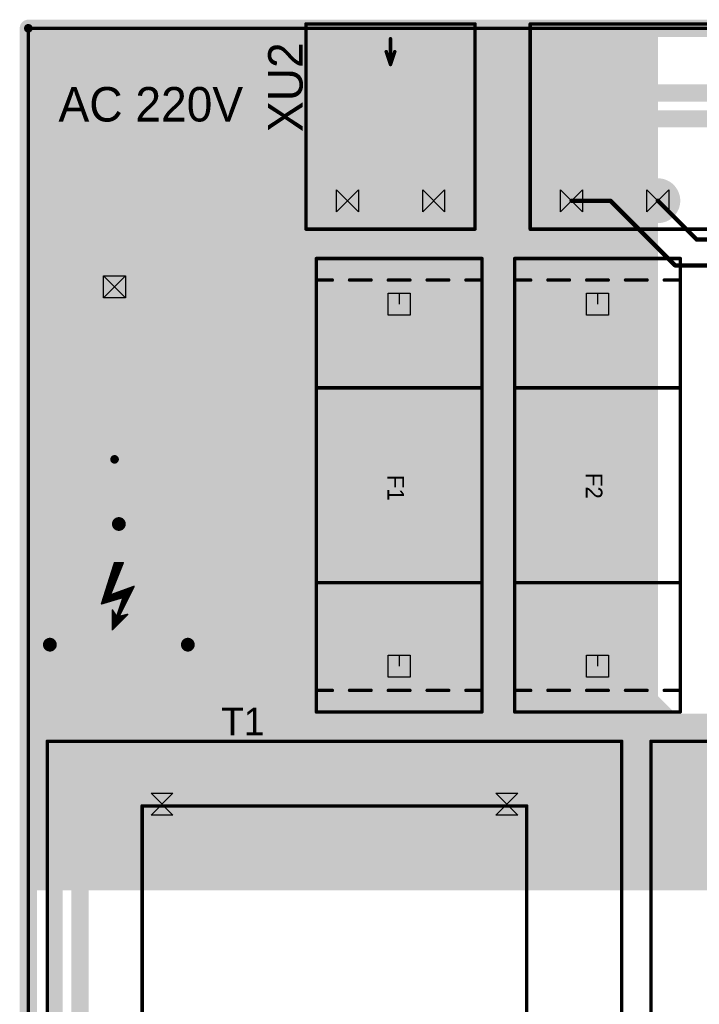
# Model space of a CAD drawing. Extents: x 74 to 326, y 70 to 232.
# Tile 114 of 138: x 74 to 114, y 173 to 230. Entities that reach past the tile are written whole.
import ezdxf

# ---------------------------------------------------------------- set-up
doc = ezdxf.new("R2010")
doc.units = 0
for name, color, linetype in [('Board', 3, 'CONTINUOUS'), ('Bottom', 2, 'CONTINUOUS'), ('Drill_Layer', 255, 'CONTINUOUS'), ('Gnd', 12, 'CONTINUOUS'), ('Podpis', 14, 'CONTINUOUS'), ('Pwr', 13, 'CONTINUOUS'), ('Top', 1, 'CONTINUOUS'), ('Top_Silk', 6, 'CONTINUOUS')]:
    doc.layers.add(name, color=color, linetype=linetype)

# ---------------------------------------------------------------- blocks, each defined once
blk = doc.blocks.new('Box_Line')
at = {"layer": 'Drill_Layer', "linetype": 'CONTINUOUS'}
for p, q in [((-12.7, 12.7), (12.7, 12.7)), ((-12.7, -12.7), (-12.7, 12.7)), ((0, 12.7), (0, 0)), ((12.7, 12.7), (12.7, -12.7)), ((12.7, -12.7), (-12.7, -12.7))]:
    blk.add_line(p, q, dxfattribs=at)
blk = doc.blocks.new('Box_X')
at = {"layer": 'Drill_Layer', "linetype": 'CONTINUOUS'}
for p, q in [((-12.7, 12.7), (12.7, 12.7)), ((-12.7, -12.7), (-12.7, 12.7)), ((-12.7, 12.7), (12.7, -12.7)), ((12.7, 12.7), (-12.7, -12.7)), ((12.7, 12.7), (12.7, -12.7)), ((12.7, -12.7), (-12.7, -12.7))]:
    blk.add_line(p, q, dxfattribs=at)
blk = doc.blocks.new('Side_Hour')
at = {"layer": 'Drill_Layer', "linetype": 'CONTINUOUS'}
for p, q in [((-12.7, -12.7), (-12.7, 12.7)), ((-12.7, 12.7), (12.7, -12.7)), ((12.7, 12.7), (-12.7, -12.7)), ((12.7, 12.7), (12.7, -12.7))]:
    blk.add_line(p, q, dxfattribs=at)
blk = doc.blocks.new('Hour')
at = {"layer": 'Drill_Layer', "linetype": 'CONTINUOUS'}
for p, q in [((-12.7, 12.7), (12.7, 12.7)), ((-12.7, 12.7), (12.7, -12.7)), ((12.7, 12.7), (-12.7, -12.7)), ((12.7, -12.7), (-12.7, -12.7))]:
    blk.add_line(p, q, dxfattribs=at)
blk = doc.blocks.new('UNIT_DISC')
at = {"linetype": 'CONTINUOUS', "const_width": 0.5}
blk.add_lwpolyline([(0.25, 0, 1), (-0.25, 0, 1)], format="xyb", close=True, dxfattribs=at)
blk = doc.blocks.new('SHAPE_EL_393_393_0_0_0_0')
blk.add_blockref('UNIT_DISC', (0, 0))
blk = doc.blocks.new('SHAPE_EL_196_196_0_0_0_0')
at = {"xscale": 0.5, "yscale": 0.5, "zscale": 0.5}
blk.add_blockref('UNIT_DISC', (0, 0), dxfattribs=at)
blk = doc.blocks.new('reper')
at = {"layer": 'Gnd'}
blk.add_blockref('SHAPE_EL_196_196_0_0_0_0', (0, 0), dxfattribs=at)
at = {"layer": 'Pwr'}
blk.add_blockref('SHAPE_EL_196_196_0_0_0_0', (0, 0), dxfattribs=at)
at = {"layer": 'Top'}
blk.add_blockref('SHAPE_EL_393_393_0_0_0_0', (0, 0), dxfattribs=at)
blk = doc.blocks.new('reper_F')
at = {"layer": 'Bottom'}
blk.add_blockref('SHAPE_EL_393_393_0_0_0_0', (0, 0), dxfattribs=at)
at = {"layer": 'Gnd'}
blk.add_blockref('SHAPE_EL_196_196_0_0_0_0', (0, 0), dxfattribs=at)
at = {"layer": 'Pwr'}
blk.add_blockref('SHAPE_EL_196_196_0_0_0_0', (0, 0), dxfattribs=at)
blk = doc.blocks.new('FH_101C_20661')
at = {"layer": 'Top_Silk', "linetype": 'CONTINUOUS', "const_width": 0.2}
for points in [[(103.2, 216.65), (112.8, 216.65)], [(103.2, 190.35), (103.2, 216.65)], [(112.8, 216.65), (112.8, 190.35)], [(104.125, 215.4), (103.2, 215.4)], [(106.375, 215.4), (105.125, 215.4)], [(108.625, 215.4), (107.375, 215.4)], [(110.875, 215.4), (109.625, 215.4)], [(112.8, 215.4), (111.875, 215.4)], [(103.2, 209.15), (112.8, 209.15)], [(103.2, 197.85), (112.8, 197.85)], [(104.125, 191.6), (103.2, 191.6)], [(106.375, 191.6), (105.125, 191.6)], [(108.625, 191.6), (107.375, 191.6)], [(110.875, 191.6), (109.625, 191.6)], [(112.8, 191.6), (111.875, 191.6)], [(112.8, 190.35), (103.2, 190.35)]]:
    blk.add_lwpolyline(points, dxfattribs=at)
at = {"layer": 'Top_Silk', "xscale": 0.2, "yscale": 0.2, "zscale": 0.2}
for p in [(103.2, 216.65), (103.2, 216.65), (112.8, 216.65), (112.8, 216.65), (103.2, 215.4), (104.125, 215.4), (105.125, 215.4), (106.375, 215.4), (107.375, 215.4), (108.625, 215.4), (109.625, 215.4), (110.875, 215.4), (111.875, 215.4), (112.8, 215.4), (103.2, 209.15), (112.8, 209.15), (103.2, 197.85), (112.8, 197.85), (103.2, 191.6), (104.125, 191.6), (105.125, 191.6), (106.375, 191.6), (107.375, 191.6), (108.625, 191.6), (109.625, 191.6), (110.875, 191.6), (111.875, 191.6), (112.8, 191.6), (103.2, 190.35), (103.2, 190.35), (112.8, 190.35), (112.8, 190.35)]:
    blk.add_blockref('UNIT_DISC', p, dxfattribs=at)
blk = doc.blocks.new('SHAPE_EL_984_984_0_0_0_0')
at = {"xscale": 2.5, "yscale": 2.5, "zscale": 2.5}
blk.add_blockref('UNIT_DISC', (0, 0), dxfattribs=at)
blk = doc.blocks.new('SHAPE_EL_905_905_0_0_0_0')
at = {"xscale": 2.3, "yscale": 2.3, "zscale": 2.3}
blk.add_blockref('UNIT_DISC', (0, 0), dxfattribs=at)
blk = doc.blocks.new('c2500h1800429')
at = {"layer": 'Bottom'}
blk.add_blockref('SHAPE_EL_984_984_0_0_0_0', (0, 0), dxfattribs=at)
at = {"layer": 'Gnd'}
blk.add_blockref('SHAPE_EL_905_905_0_0_0_0', (0, 0), dxfattribs=at)
at = {"layer": 'Pwr'}
blk.add_blockref('SHAPE_EL_905_905_0_0_0_0', (0, 0), dxfattribs=at)
at = {"layer": 'Top'}
blk.add_blockref('SHAPE_EL_984_984_0_0_0_0', (0, 0), dxfattribs=at)
blk = doc.blocks.new('c2500h18002')
at = {"layer": 'Bottom'}
blk.add_blockref('SHAPE_EL_984_984_0_0_0_0', (0, 0), dxfattribs=at)
at = {"layer": 'Gnd'}
blk.add_blockref('SHAPE_EL_905_905_0_0_0_0', (0, 0), dxfattribs=at)
at = {"layer": 'Pwr'}
blk.add_blockref('SHAPE_EL_905_905_0_0_0_0', (0, 0), dxfattribs=at)
at = {"layer": 'Top'}
blk.add_blockref('SHAPE_EL_984_984_0_0_0_0', (0, 0), dxfattribs=at)
blk = doc.blocks.new('F2')
blk.add_blockref('FH_101C_20661', (0, 0))
at = {"rotation": 270}
for name, p in [('c2500h1800429', (108, 214)), ('c2500h18002', (108, 193))]:
    blk.add_blockref(name, p, dxfattribs=at)
at = {"layer": 'Top_Silk'}
blk.add_text('F2', height=0.96, rotation=270, dxfattribs=at).set_placement((107.325, 204.2125))
blk = doc.blocks.new('SHAPE_EL_2834_2834_0_0_0_0')
at = {"xscale": 7.2, "yscale": 7.2, "zscale": 7.2}
blk.add_blockref('UNIT_DISC', (0, 0), dxfattribs=at)
blk = doc.blocks.new('SHAPE_EL_2165_2165_0_0_0_0')
at = {"xscale": 5.5, "yscale": 5.5, "zscale": 5.5}
blk.add_blockref('UNIT_DISC', (0, 0), dxfattribs=at)
blk = doc.blocks.new('c7000h5000')
at = {"layer": 'Bottom'}
blk.add_blockref('SHAPE_EL_2834_2834_0_0_0_0', (0, 0), dxfattribs=at)
at = {"layer": 'Gnd'}
blk.add_blockref('SHAPE_EL_2165_2165_0_0_0_0', (0, 0), dxfattribs=at)
at = {"layer": 'Pwr'}
blk.add_blockref('SHAPE_EL_2165_2165_0_0_0_0', (0, 0), dxfattribs=at)
at = {"layer": 'Top'}
blk.add_blockref('SHAPE_EL_2834_2834_0_0_0_0', (0, 0), dxfattribs=at)
blk = doc.blocks.new('FH_101C_23544')
at = {"layer": 'Top_Silk', "linetype": 'CONTINUOUS', "const_width": 0.2}
for points in [[(91.7, 216.65), (101.3, 216.65)], [(91.7, 190.35), (91.7, 216.65)], [(101.3, 216.65), (101.3, 190.35)], [(92.625, 215.4), (91.7, 215.4)], [(94.875, 215.4), (93.625, 215.4)], [(97.125, 215.4), (95.875, 215.4)], [(99.375, 215.4), (98.125, 215.4)], [(101.3, 215.4), (100.375, 215.4)], [(91.7, 209.15), (101.3, 209.15)], [(91.7, 197.85), (101.3, 197.85)], [(92.625, 191.6), (91.7, 191.6)], [(94.875, 191.6), (93.625, 191.6)], [(97.125, 191.6), (95.875, 191.6)], [(99.375, 191.6), (98.125, 191.6)], [(101.3, 191.6), (100.375, 191.6)], [(101.3, 190.35), (91.7, 190.35)]]:
    blk.add_lwpolyline(points, dxfattribs=at)
at = {"layer": 'Top_Silk', "xscale": 0.2, "yscale": 0.2, "zscale": 0.2}
for p in [(91.7, 216.65), (91.7, 216.65), (101.3, 216.65), (101.3, 216.65), (91.7, 215.4), (92.625, 215.4), (93.625, 215.4), (94.875, 215.4), (95.875, 215.4), (97.125, 215.4), (98.125, 215.4), (99.375, 215.4), (100.375, 215.4), (101.3, 215.4), (91.7, 209.15), (101.3, 209.15), (91.7, 197.85), (101.3, 197.85), (91.7, 191.6), (92.625, 191.6), (93.625, 191.6), (94.875, 191.6), (95.875, 191.6), (97.125, 191.6), (98.125, 191.6), (99.375, 191.6), (100.375, 191.6), (101.3, 191.6), (91.7, 190.35), (91.7, 190.35), (101.3, 190.35), (101.3, 190.35)]:
    blk.add_blockref('UNIT_DISC', p, dxfattribs=at)
blk = doc.blocks.new('c2500h1800426')
at = {"layer": 'Bottom'}
blk.add_blockref('SHAPE_EL_984_984_0_0_0_0', (0, 0), dxfattribs=at)
at = {"layer": 'Gnd'}
blk.add_blockref('SHAPE_EL_905_905_0_0_0_0', (0, 0), dxfattribs=at)
at = {"layer": 'Pwr'}
blk.add_blockref('SHAPE_EL_905_905_0_0_0_0', (0, 0), dxfattribs=at)
at = {"layer": 'Top'}
blk.add_blockref('SHAPE_EL_984_984_0_0_0_0', (0, 0), dxfattribs=at)
blk = doc.blocks.new('F1')
blk.add_blockref('FH_101C_23544', (0, 0))
at = {"rotation": 270}
for name, p in [('c2500h1800429', (96.5, 214)), ('c2500h1800426', (96.5, 193))]:
    blk.add_blockref(name, p, dxfattribs=at)
at = {"layer": 'Top_Silk'}
blk.add_text('F1', height=0.96, rotation=270, dxfattribs=at).set_placement((95.825, 204.1))
blk = doc.blocks.new('2EDGR_5_0_02P_23594')
at = {"layer": 'Top_Silk', "linetype": 'CONTINUOUS', "const_width": 0.2}
for points in [[(91.1, 230.25), (91.1, 218.35)], [(100.9, 230.25), (91.1, 230.25)], [(100.9, 230.25), (100.9, 218.35)], [(96, 229.4), (96, 227.9)], [(96, 227.9), (95.75, 228.65)], [(96, 227.9), (96.25, 228.65)], [(100.9, 218.35), (91.1, 218.35)]]:
    blk.add_lwpolyline(points, dxfattribs=at)
at = {"layer": 'Top_Silk', "xscale": 0.2, "yscale": 0.2, "zscale": 0.2}
for p in [(91.1, 230.25), (91.1, 230.25), (100.9, 230.25), (100.9, 230.25), (96, 229.4), (95.75, 228.65), (96.25, 228.65), (96, 227.9), (96, 227.9), (96, 227.9), (91.1, 218.35), (91.1, 218.35), (100.9, 218.35), (100.9, 218.35)]:
    blk.add_blockref('UNIT_DISC', p, dxfattribs=at)
blk = doc.blocks.new('SHAPE_EL_1023_1023_0_0_0_0')
at = {"xscale": 2.6, "yscale": 2.6, "zscale": 2.6}
blk.add_blockref('UNIT_DISC', (0, 0), dxfattribs=at)
blk = doc.blocks.new('SHAPE_EL_826_826_0_0_0_0')
at = {"xscale": 2.1, "yscale": 2.1, "zscale": 2.1}
blk.add_blockref('UNIT_DISC', (0, 0), dxfattribs=at)
blk = doc.blocks.new('c2600h1600427')
at = {"layer": 'Bottom'}
blk.add_blockref('SHAPE_EL_1023_1023_0_0_0_0', (0, 0), dxfattribs=at)
at = {"layer": 'Gnd'}
blk.add_blockref('SHAPE_EL_826_826_0_0_0_0', (0, 0), dxfattribs=at)
at = {"layer": 'Pwr'}
blk.add_blockref('SHAPE_EL_826_826_0_0_0_0', (0, 0), dxfattribs=at)
at = {"layer": 'Top'}
blk.add_blockref('SHAPE_EL_1023_1023_0_0_0_0', (0, 0), dxfattribs=at)
blk = doc.blocks.new('c2600h1600429')
at = {"layer": 'Bottom'}
blk.add_blockref('SHAPE_EL_1023_1023_0_0_0_0', (0, 0), dxfattribs=at)
at = {"layer": 'Gnd'}
blk.add_blockref('SHAPE_EL_826_826_0_0_0_0', (0, 0), dxfattribs=at)
at = {"layer": 'Pwr'}
blk.add_blockref('SHAPE_EL_826_826_0_0_0_0', (0, 0), dxfattribs=at)
at = {"layer": 'Top'}
blk.add_blockref('SHAPE_EL_1023_1023_0_0_0_0', (0, 0), dxfattribs=at)
blk = doc.blocks.new('X8')
blk.add_blockref('2EDGR_5_0_02P_23594', (0, 0))
at = {"rotation": 180}
for name, p in [('c2600h1600429', (93.5, 220)), ('c2600h1600427', (98.5, 220))]:
    blk.add_blockref(name, p, dxfattribs=at)
blk = doc.blocks.new('TPK_2_24382')
at = {"layer": 'Top_Silk', "linetype": 'CONTINUOUS', "const_width": 0.2}
for points in [[(76.1, 188.65), (109.4, 188.65)], [(76.1, 161.35), (76.1, 188.65)], [(109.4, 188.65), (109.4, 161.35)], [(103.9, 184.9), (81.6, 184.9)], [(81.6, 184.9), (81.6, 165.1)], [(103.9, 165.1), (103.9, 184.9)], [(81.6, 165.1), (103.9, 165.1)], [(109.4, 161.35), (76.1, 161.35)]]:
    blk.add_lwpolyline(points, dxfattribs=at)
at = {"layer": 'Top_Silk', "xscale": 0.2, "yscale": 0.2, "zscale": 0.2}
for p in [(76.1, 188.65), (76.1, 188.65), (109.4, 188.65), (109.4, 188.65), (81.6, 184.9), (81.6, 184.9), (103.9, 184.9), (103.9, 184.9), (81.6, 165.1), (81.6, 165.1), (103.9, 165.1), (103.9, 165.1), (76.1, 161.35), (76.1, 161.35), (109.4, 161.35), (109.4, 161.35)]:
    blk.add_blockref('UNIT_DISC', p, dxfattribs=at)
blk = doc.blocks.new('SHAPE_EL_787_787_0_0_0_0')
at = {"xscale": 2, "yscale": 2, "zscale": 2}
blk.add_blockref('UNIT_DISC', (0, 0), dxfattribs=at)
blk = doc.blocks.new('SHAPE_EL_669_669_0_0_0_0')
at = {"xscale": 1.7, "yscale": 1.7, "zscale": 1.7}
blk.add_blockref('UNIT_DISC', (0, 0), dxfattribs=at)
blk = doc.blocks.new('c2000h1200433')
at = {"layer": 'Bottom'}
blk.add_blockref('SHAPE_EL_787_787_0_0_0_0', (0, 0), dxfattribs=at)
at = {"layer": 'Gnd'}
blk.add_blockref('SHAPE_EL_669_669_0_0_0_0', (0, 0), dxfattribs=at)
at = {"layer": 'Pwr'}
blk.add_blockref('SHAPE_EL_669_669_0_0_0_0', (0, 0), dxfattribs=at)
at = {"layer": 'Top'}
blk.add_blockref('SHAPE_EL_787_787_0_0_0_0', (0, 0), dxfattribs=at)
blk = doc.blocks.new('c2000h1200430')
at = {"layer": 'Bottom'}
blk.add_blockref('SHAPE_EL_787_787_0_0_0_0', (0, 0), dxfattribs=at)
at = {"layer": 'Gnd'}
blk.add_blockref('SHAPE_EL_669_669_0_0_0_0', (0, 0), dxfattribs=at)
at = {"layer": 'Pwr'}
blk.add_blockref('SHAPE_EL_669_669_0_0_0_0', (0, 0), dxfattribs=at)
at = {"layer": 'Top'}
blk.add_blockref('SHAPE_EL_787_787_0_0_0_0', (0, 0), dxfattribs=at)
blk = doc.blocks.new('c2000h1200426')
at = {"layer": 'Bottom'}
blk.add_blockref('SHAPE_EL_787_787_0_0_0_0', (0, 0), dxfattribs=at)
at = {"layer": 'Gnd'}
blk.add_blockref('SHAPE_EL_669_669_0_0_0_0', (0, 0), dxfattribs=at)
at = {"layer": 'Pwr'}
blk.add_blockref('SHAPE_EL_669_669_0_0_0_0', (0, 0), dxfattribs=at)
at = {"layer": 'Top'}
blk.add_blockref('SHAPE_EL_787_787_0_0_0_0', (0, 0), dxfattribs=at)
blk = doc.blocks.new('c2000h1200427')
at = {"layer": 'Bottom'}
blk.add_blockref('SHAPE_EL_787_787_0_0_0_0', (0, 0), dxfattribs=at)
at = {"layer": 'Gnd'}
blk.add_blockref('SHAPE_EL_669_669_0_0_0_0', (0, 0), dxfattribs=at)
at = {"layer": 'Pwr'}
blk.add_blockref('SHAPE_EL_669_669_0_0_0_0', (0, 0), dxfattribs=at)
at = {"layer": 'Top'}
blk.add_blockref('SHAPE_EL_787_787_0_0_0_0', (0, 0), dxfattribs=at)
blk = doc.blocks.new('T1')
blk.add_blockref('TPK_2_24382', (0, 0))
at = {"rotation": 90}
for name, p in [('c2000h1200427', (82.75, 185)), ('c2000h1200426', (102.75, 185)), ('c2000h1200430', (87.75, 165)), ('c2000h1200433', (97.75, 165))]:
    blk.add_blockref(name, p, dxfattribs=at)
at = {"layer": 'Top_Silk'}
blk.add_text('T1', height=1.6, dxfattribs=at).set_placement((86.1875, 189))
blk = doc.blocks.new('2EDGR_5_0_10P_24990')
at = {"layer": 'Top_Silk', "linetype": 'CONTINUOUS', "const_width": 0.2}
for points in [[(104.1, 230.25), (104.1, 218.35)], [(153.9, 230.25), (104.1, 230.25)], [(153.9, 230.25), (153.9, 218.35)], [(129, 229.4), (129, 227.9)], [(129, 227.9), (128.75, 228.65)], [(129, 227.9), (129.25, 228.65)], [(153.9, 218.35), (104.1, 218.35)]]:
    blk.add_lwpolyline(points, dxfattribs=at)
at = {"layer": 'Top_Silk', "xscale": 0.2, "yscale": 0.2, "zscale": 0.2}
for p in [(104.1, 230.25), (104.1, 230.25), (153.9, 230.25), (153.9, 230.25), (129, 229.4), (128.75, 228.65), (129.25, 228.65), (129, 227.9), (129, 227.9), (129, 227.9), (104.1, 218.35), (104.1, 218.35), (153.9, 218.35), (153.9, 218.35)]:
    blk.add_blockref('UNIT_DISC', p, dxfattribs=at)
blk = doc.blocks.new('c2600h1600374')
at = {"layer": 'Bottom'}
blk.add_blockref('SHAPE_EL_1023_1023_0_0_0_0', (0, 0), dxfattribs=at)
at = {"layer": 'Gnd'}
blk.add_blockref('SHAPE_EL_826_826_0_0_0_0', (0, 0), dxfattribs=at)
at = {"layer": 'Pwr'}
blk.add_blockref('SHAPE_EL_826_826_0_0_0_0', (0, 0), dxfattribs=at)
at = {"layer": 'Top'}
blk.add_blockref('SHAPE_EL_1023_1023_0_0_0_0', (0, 0), dxfattribs=at)
blk = doc.blocks.new('c2600h1600373')
at = {"layer": 'Bottom'}
blk.add_blockref('SHAPE_EL_1023_1023_0_0_0_0', (0, 0), dxfattribs=at)
at = {"layer": 'Gnd'}
blk.add_blockref('SHAPE_EL_826_826_0_0_0_0', (0, 0), dxfattribs=at)
at = {"layer": 'Pwr'}
blk.add_blockref('SHAPE_EL_826_826_0_0_0_0', (0, 0), dxfattribs=at)
at = {"layer": 'Top'}
blk.add_blockref('SHAPE_EL_1023_1023_0_0_0_0', (0, 0), dxfattribs=at)
blk = doc.blocks.new('c2600h1600140')
at = {"layer": 'Bottom'}
blk.add_blockref('SHAPE_EL_1023_1023_0_0_0_0', (0, 0), dxfattribs=at)
at = {"layer": 'Gnd'}
blk.add_blockref('SHAPE_EL_826_826_0_0_0_0', (0, 0), dxfattribs=at)
at = {"layer": 'Pwr'}
blk.add_blockref('SHAPE_EL_826_826_0_0_0_0', (0, 0), dxfattribs=at)
at = {"layer": 'Top'}
blk.add_blockref('SHAPE_EL_1023_1023_0_0_0_0', (0, 0), dxfattribs=at)
blk = doc.blocks.new('c2600h1600141')
at = {"layer": 'Bottom'}
blk.add_blockref('SHAPE_EL_1023_1023_0_0_0_0', (0, 0), dxfattribs=at)
at = {"layer": 'Gnd'}
blk.add_blockref('SHAPE_EL_826_826_0_0_0_0', (0, 0), dxfattribs=at)
at = {"layer": 'Pwr'}
blk.add_blockref('SHAPE_EL_826_826_0_0_0_0', (0, 0), dxfattribs=at)
at = {"layer": 'Top'}
blk.add_blockref('SHAPE_EL_1023_1023_0_0_0_0', (0, 0), dxfattribs=at)
blk = doc.blocks.new('c2600h1600401')
at = {"layer": 'Bottom'}
blk.add_blockref('SHAPE_EL_1023_1023_0_0_0_0', (0, 0), dxfattribs=at)
at = {"layer": 'Gnd'}
blk.add_blockref('SHAPE_EL_826_826_0_0_0_0', (0, 0), dxfattribs=at)
at = {"layer": 'Pwr'}
blk.add_blockref('SHAPE_EL_826_826_0_0_0_0', (0, 0), dxfattribs=at)
at = {"layer": 'Top'}
blk.add_blockref('SHAPE_EL_1023_1023_0_0_0_0', (0, 0), dxfattribs=at)
blk = doc.blocks.new('c2600h1600192')
at = {"layer": 'Bottom'}
blk.add_blockref('SHAPE_EL_1023_1023_0_0_0_0', (0, 0), dxfattribs=at)
at = {"layer": 'Gnd'}
blk.add_blockref('SHAPE_EL_826_826_0_0_0_0', (0, 0), dxfattribs=at)
at = {"layer": 'Pwr'}
blk.add_blockref('SHAPE_EL_826_826_0_0_0_0', (0, 0), dxfattribs=at)
at = {"layer": 'Top'}
blk.add_blockref('SHAPE_EL_1023_1023_0_0_0_0', (0, 0), dxfattribs=at)
blk = doc.blocks.new('c2600h1600402')
at = {"layer": 'Bottom'}
blk.add_blockref('SHAPE_EL_1023_1023_0_0_0_0', (0, 0), dxfattribs=at)
at = {"layer": 'Gnd'}
blk.add_blockref('SHAPE_EL_826_826_0_0_0_0', (0, 0), dxfattribs=at)
at = {"layer": 'Pwr'}
blk.add_blockref('SHAPE_EL_826_826_0_0_0_0', (0, 0), dxfattribs=at)
at = {"layer": 'Top'}
blk.add_blockref('SHAPE_EL_1023_1023_0_0_0_0', (0, 0), dxfattribs=at)
blk = doc.blocks.new('c2600h1600375')
at = {"layer": 'Bottom'}
blk.add_blockref('SHAPE_EL_1023_1023_0_0_0_0', (0, 0), dxfattribs=at)
at = {"layer": 'Gnd'}
blk.add_blockref('SHAPE_EL_826_826_0_0_0_0', (0, 0), dxfattribs=at)
at = {"layer": 'Pwr'}
blk.add_blockref('SHAPE_EL_826_826_0_0_0_0', (0, 0), dxfattribs=at)
at = {"layer": 'Top'}
blk.add_blockref('SHAPE_EL_1023_1023_0_0_0_0', (0, 0), dxfattribs=at)
blk = doc.blocks.new('c2600h1600169')
at = {"layer": 'Bottom'}
blk.add_blockref('SHAPE_EL_1023_1023_0_0_0_0', (0, 0), dxfattribs=at)
at = {"layer": 'Gnd'}
blk.add_blockref('SHAPE_EL_826_826_0_0_0_0', (0, 0), dxfattribs=at)
at = {"layer": 'Pwr'}
blk.add_blockref('SHAPE_EL_826_826_0_0_0_0', (0, 0), dxfattribs=at)
at = {"layer": 'Top'}
blk.add_blockref('SHAPE_EL_1023_1023_0_0_0_0', (0, 0), dxfattribs=at)
blk = doc.blocks.new('c2600h1600403')
at = {"layer": 'Bottom'}
blk.add_blockref('SHAPE_EL_1023_1023_0_0_0_0', (0, 0), dxfattribs=at)
at = {"layer": 'Gnd'}
blk.add_blockref('SHAPE_EL_826_826_0_0_0_0', (0, 0), dxfattribs=at)
at = {"layer": 'Pwr'}
blk.add_blockref('SHAPE_EL_826_826_0_0_0_0', (0, 0), dxfattribs=at)
at = {"layer": 'Top'}
blk.add_blockref('SHAPE_EL_1023_1023_0_0_0_0', (0, 0), dxfattribs=at)
blk = doc.blocks.new('X10')
blk.add_blockref('2EDGR_5_0_10P_24990', (0, 0))
at = {"rotation": 180}
for name, p in [('c2600h1600403', (106.5, 220)), ('c2600h1600192', (111.5, 220)), ('c2600h1600401', (116.5, 220)), ('c2600h1600169', (121.5, 220)), ('c2600h1600141', (126.5, 220)), ('c2600h1600140', (131.5, 220)), ('c2600h1600402', (136.5, 220)), ('c2600h1600373', (141.5, 220)), ('c2600h1600374', (146.5, 220)), ('c2600h1600375', (151.5, 220))]:
    blk.add_blockref(name, p, dxfattribs=at)
at = {"layer": 'Top_Silk'}
blk.add_text('X10', height=0.96, dxfattribs=at).set_placement((128.04375, 219.325))
blk = doc.blocks.new('TPK_2_25013')
at = {"layer": 'Top_Silk', "linetype": 'CONTINUOUS', "const_width": 0.2}
for points in [[(111.1, 188.65), (144.4, 188.65)], [(111.1, 161.35), (111.1, 188.65)], [(144.4, 188.65), (144.4, 161.35)], [(138.9, 184.9), (116.6, 184.9)], [(116.6, 184.9), (116.6, 165.1)], [(138.9, 165.1), (138.9, 184.9)], [(116.6, 165.1), (138.9, 165.1)], [(144.4, 161.35), (111.1, 161.35)]]:
    blk.add_lwpolyline(points, dxfattribs=at)
at = {"layer": 'Top_Silk', "xscale": 0.2, "yscale": 0.2, "zscale": 0.2}
for p in [(111.1, 188.65), (111.1, 188.65), (144.4, 188.65), (144.4, 188.65), (116.6, 184.9), (116.6, 184.9), (138.9, 184.9), (138.9, 184.9), (116.6, 165.1), (116.6, 165.1), (138.9, 165.1), (138.9, 165.1), (111.1, 161.35), (111.1, 161.35), (144.4, 161.35), (144.4, 161.35)]:
    blk.add_blockref('UNIT_DISC', p, dxfattribs=at)
blk = doc.blocks.new('c2000h120058')
at = {"layer": 'Bottom'}
blk.add_blockref('SHAPE_EL_787_787_0_0_0_0', (0, 0), dxfattribs=at)
at = {"layer": 'Gnd'}
blk.add_blockref('SHAPE_EL_669_669_0_0_0_0', (0, 0), dxfattribs=at)
at = {"layer": 'Pwr'}
blk.add_blockref('SHAPE_EL_669_669_0_0_0_0', (0, 0), dxfattribs=at)
at = {"layer": 'Top'}
blk.add_blockref('SHAPE_EL_787_787_0_0_0_0', (0, 0), dxfattribs=at)
blk = doc.blocks.new('c2000h120065')
at = {"layer": 'Bottom'}
blk.add_blockref('SHAPE_EL_787_787_0_0_0_0', (0, 0), dxfattribs=at)
at = {"layer": 'Gnd'}
blk.add_blockref('SHAPE_EL_669_669_0_0_0_0', (0, 0), dxfattribs=at)
at = {"layer": 'Pwr'}
blk.add_blockref('SHAPE_EL_669_669_0_0_0_0', (0, 0), dxfattribs=at)
at = {"layer": 'Top'}
blk.add_blockref('SHAPE_EL_787_787_0_0_0_0', (0, 0), dxfattribs=at)
blk = doc.blocks.new('c2000h12002')
at = {"layer": 'Bottom'}
blk.add_blockref('SHAPE_EL_787_787_0_0_0_0', (0, 0), dxfattribs=at)
at = {"layer": 'Gnd'}
blk.add_blockref('SHAPE_EL_669_669_0_0_0_0', (0, 0), dxfattribs=at)
at = {"layer": 'Pwr'}
blk.add_blockref('SHAPE_EL_669_669_0_0_0_0', (0, 0), dxfattribs=at)
at = {"layer": 'Top'}
blk.add_blockref('SHAPE_EL_787_787_0_0_0_0', (0, 0), dxfattribs=at)
blk = doc.blocks.new('T2')
blk.add_blockref('TPK_2_25013', (0, 0))
at = {"rotation": 90}
for name, p in [('c2000h1200427', (117.75, 185)), ('c2000h12002', (137.75, 185)), ('c2000h120065', (122.75, 165)), ('c2000h120058', (132.75, 165))]:
    blk.add_blockref(name, p, dxfattribs=at)
at = {"layer": 'Top_Silk'}
blk.add_text('T2', height=1.6, dxfattribs=at).set_placement((127.125, 189))
blk = doc.blocks.new('POLY_S6_L12_45869')
at = {"layer": 'Gnd'}
for points in [[(111.5, 230), (111.5, 190), (75, 230)], [(75, 230), (111.5, 190), (75, 180)], [(75, 180), (111.5, 190), (140.75, 180)], [(140.75, 190), (140.75, 180), (111.5, 190)]]:
    blk.add_solid(points, dxfattribs=at)
blk = doc.blocks.new('POLY_S4_L13_46006')
at = {"layer": 'Pwr'}
blk.add_solid([(111.5, 180), (111.5, 230), (75, 180), (75, 230)], dxfattribs=at)
blk = doc.blocks.new('CUPOUR_L14_F0_TT0_46196')
at = {"layer": 'Podpis', "linetype": 'CONTINUOUS', "const_width": 0.1}
for points in [[(80, 199), (79.25, 196.625)], [(79.75, 197.125), (80.5, 199)], [(79.91315, 198.725), (80.39, 198.725)], [(79.93684, 198.8), (80.42, 198.8)], [(79.96052, 198.875), (80.45, 198.875)], [(79.98421, 198.95), (80.48, 198.95)], [(80.5, 199), (80, 199)], [(79.72368, 198.125), (80.15, 198.125)], [(79.74736, 198.2), (80.18, 198.2)], [(79.77105, 198.275), (80.21, 198.275)], [(79.79473, 198.35), (80.24, 198.35)], [(79.81842, 198.425), (80.27, 198.425)], [(79.8421, 198.5), (80.3, 198.5)], [(79.86578, 198.575), (80.33, 198.575)], [(79.88947, 198.65), (80.36, 198.65)], [(79.55789, 197.6), (79.94, 197.6)], [(79.58157, 197.675), (79.97, 197.675)], [(79.60526, 197.75), (80, 197.75)], [(79.62894, 197.825), (80.03, 197.825)], [(79.65263, 197.9), (80.06, 197.9)], [(79.67631, 197.975), (80.09, 197.975)], [(79.7, 198.05), (80.12, 198.05)], [(81.125, 197.625), (79.75, 197.125)], [(80.25, 195.875), (81.125, 197.625)], [(81.05625, 197.6), (81.1125, 197.6)], [(79.25, 196.625), (80.5, 197)], [(79.36842, 197), (80.8125, 197)], [(79.3921, 197.075), (80.85, 197.075)], [(79.41578, 197.15), (79.76, 197.15)], [(79.43947, 197.225), (79.79, 197.225)], [(79.46315, 197.3), (79.82, 197.3)], [(79.48684, 197.375), (79.85, 197.375)], [(79.51052, 197.45), (79.88, 197.45)], [(79.53421, 197.525), (79.91, 197.525)], [(79.81875, 197.15), (80.8875, 197.15)], [(80.025, 197.225), (80.925, 197.225)], [(80.5, 197), (80.125, 195.875)], [(80.23125, 197.3), (80.9625, 197.3)], [(80.4375, 197.375), (81, 197.375)], [(80.64375, 197.45), (81.0375, 197.45)], [(80.85, 197.525), (81.075, 197.525)], [(79.27368, 196.7), (79.5, 196.7)], [(79.29736, 196.775), (79.75, 196.775)], [(79.32105, 196.85), (80, 196.85)], [(79.34473, 196.925), (80.25, 196.925)], [(80.325, 196.475), (80.55, 196.475)], [(80.35, 196.55), (80.5875, 196.55)], [(80.375, 196.625), (80.625, 196.625)], [(80.4, 196.7), (80.6625, 196.7)], [(80.425, 196.775), (80.7, 196.775)], [(80.45, 196.85), (80.7375, 196.85)], [(80.475, 196.925), (80.775, 196.925)], [(80.125, 195.875), (79.875, 196.25)], [(79.875, 196.25), (79.875, 195.125)], [(79.875, 196.175), (79.925, 196.175)], [(79.875, 196.1), (79.975, 196.1)], [(79.875, 196.025), (80.025, 196.025)], [(79.875, 195.125), (80.75, 196)], [(79.875, 195.95), (80.075, 195.95)], [(79.875, 195.875), (80.125, 195.875)], [(80.125, 195.875), (80.25, 195.875)], [(80.15, 195.95), (80.2875, 195.95)], [(80.175, 196.025), (80.325, 196.025)], [(80.2, 196.1), (80.3625, 196.1)], [(80.225, 196.175), (80.4, 196.175)], [(80.25, 196.25), (80.4375, 196.25)], [(80.75, 196), (80.25, 195.875)], [(80.25, 195.875), (80.625, 195.875)], [(80.275, 196.325), (80.475, 196.325)], [(80.3, 196.4), (80.5125, 196.4)], [(80.55, 195.95), (80.7, 195.95)], [(79.875, 195.8), (80.55, 195.8)], [(79.875, 195.725), (80.475, 195.725)], [(79.875, 195.65), (80.4, 195.65)], [(79.875, 195.575), (80.325, 195.575)], [(79.875, 195.5), (80.25, 195.5)], [(79.875, 195.425), (80.175, 195.425)], [(79.875, 195.35), (80.1, 195.35)], [(79.875, 195.275), (80.025, 195.275)], [(79.875, 195.2), (79.95, 195.2)]]:
    blk.add_lwpolyline(points, dxfattribs=at)
at = {"layer": 'Podpis', "xscale": 0.1, "yscale": 0.1, "zscale": 0.1}
for p in [(79.91315, 198.725), (79.93684, 198.8), (79.96052, 198.875), (79.98421, 198.95), (80, 199), (80, 199), (80.39, 198.725), (80.42, 198.8), (80.45, 198.875), (80.48, 198.95), (80.5, 199), (80.5, 199), (79.72368, 198.125), (79.74736, 198.2), (79.77105, 198.275), (79.79473, 198.35), (79.81842, 198.425), (79.8421, 198.5), (79.86578, 198.575), (79.88947, 198.65), (80.15, 198.125), (80.18, 198.2), (80.21, 198.275), (80.24, 198.35), (80.27, 198.425), (80.3, 198.5), (80.33, 198.575), (80.36, 198.65), (79.55789, 197.6), (79.58157, 197.675), (79.60526, 197.75), (79.62894, 197.825), (79.65263, 197.9), (79.67631, 197.975), (79.7, 198.05), (79.94, 197.6), (79.97, 197.675), (80, 197.75), (80.03, 197.825), (80.06, 197.9), (80.09, 197.975), (80.12, 198.05), (81.05625, 197.6), (81.1125, 197.6), (81.125, 197.625), (81.125, 197.625), (79.36842, 197), (79.3921, 197.075), (79.41578, 197.15), (79.43947, 197.225), (79.46315, 197.3), (79.48684, 197.375), (79.51052, 197.45), (79.53421, 197.525), (79.75, 197.125), (79.75, 197.125), (79.76, 197.15), (79.79, 197.225), (79.81875, 197.15), (79.82, 197.3), (79.85, 197.375), (79.88, 197.45), (79.91, 197.525), (80.025, 197.225), (80.23125, 197.3), (80.4375, 197.375), (80.5, 197), (80.5, 197), (80.64375, 197.45), (80.8125, 197), (80.85, 197.525), (80.85, 197.075), (80.8875, 197.15), (80.925, 197.225), (80.9625, 197.3), (81, 197.375), (81.0375, 197.45), (81.075, 197.525), (79.25, 196.625), (79.25, 196.625), (79.27368, 196.7), (79.29736, 196.775), (79.32105, 196.85), (79.34473, 196.925), (79.5, 196.7), (79.75, 196.775), (80, 196.85), (80.25, 196.925), (80.325, 196.475), (80.35, 196.55), (80.375, 196.625), (80.4, 196.7), (80.425, 196.775), (80.45, 196.85), (80.475, 196.925), (80.55, 196.475), (80.5875, 196.55), (80.625, 196.625), (80.6625, 196.7), (80.7, 196.775), (80.7375, 196.85), (80.775, 196.925), (79.875, 196.25), (79.875, 196.25), (79.875, 196.175), (79.875, 196.1), (79.875, 196.025), (79.875, 195.95), (79.875, 195.875), (79.925, 196.175), (79.975, 196.1), (80.025, 196.025), (80.075, 195.95), (80.125, 195.875), (80.125, 195.875), (80.125, 195.875), (80.125, 195.875), (80.15, 195.95), (80.175, 196.025), (80.2, 196.1), (80.225, 196.175), (80.25, 196.25), (80.25, 195.875), (80.25, 195.875), (80.25, 195.875), (80.25, 195.875), (80.275, 196.325), (80.2875, 195.95), (80.3, 196.4), (80.325, 196.025), (80.3625, 196.1), (80.4, 196.175), (80.4375, 196.25), (80.475, 196.325), (80.5125, 196.4), (80.55, 195.95), (80.625, 195.875), (80.7, 195.95), (80.75, 196), (80.75, 196), (79.875, 195.8), (79.875, 195.725), (79.875, 195.65), (79.875, 195.575), (79.875, 195.5), (79.875, 195.425), (79.875, 195.35), (79.875, 195.275), (80.025, 195.275), (80.1, 195.35), (80.175, 195.425), (80.25, 195.5), (80.325, 195.575), (80.4, 195.65), (80.475, 195.725), (80.55, 195.8), (79.875, 195.2), (79.875, 195.125), (79.875, 195.125), (79.95, 195.2)]:
    blk.add_blockref('UNIT_DISC', p, dxfattribs=at)

msp = doc.modelspace()

# ---------------------------------------------------------------- linework, layer by layer
at = {"layer": 'Board', "linetype": 'CONTINUOUS', "const_width": 0.2}
for points in [[(325, 230), (75, 230)], [(75, 230), (75, 70)]]:
    msp.add_lwpolyline(points, dxfattribs=at)
at = {"layer": 'Bottom', "linetype": 'CONTINUOUS'}
for points, const_width in [([(86.5, 223.5), (89.25, 226.25)], 1), ([(89.25, 226.25), (128.75, 226.25)], 1), ([(90, 224.75), (88, 222.75)], 1), ([(127, 224.75), (90, 224.75)], 1), ([(86.5, 205.75), (86.5, 223.5)], 1), ([(88, 222.75), (88, 205)], 1), ([(93.5, 220), (93.5, 217)], 2.5), ([(106.5, 220), (108.75, 220)], 0.25), ([(108.75, 220), (112.5, 216.25)], 0.25), ([(113.75, 217.75), (111.5, 220)], 0.25), ([(93.5, 217), (96.5, 214)], 2.5), ([(119.75, 217.75), (113.75, 217.75)], 0.25), ([(112.5, 216.25), (115.375, 216.25)], 0.25), ([(96.5, 214), (108, 214)], 2.5), ([(76.5, 195.75), (86.5, 205.75)], 1), ([(88, 205), (78, 195)], 1), ([(76.5, 146), (76.5, 195.75)], 1), ([(78, 195), (78, 154.25)], 1), ([(96.5, 193), (102.75, 186.75)], 2.5), ([(112, 189), (108, 193)], 2.5), ([(120.5, 189), (112, 189)], 2.5), ([(102.75, 186.75), (102.75, 185)], 2.5)]:
    msp.add_lwpolyline(points, dxfattribs=dict(at, const_width=const_width))
at = {"layer": 'Gnd', "linetype": 'CONTINUOUS', "const_width": 1}
for points in [[(325, 230), (75, 230)], [(75, 230), (75, 70)]]:
    msp.add_lwpolyline(points, dxfattribs=at)
at = {"layer": 'Podpis', "linetype": 'CONTINUOUS', "const_width": 0.8}
for points in [[(76.25, 194.25), (80.25, 201.25)], [(84.25, 194.25), (80.25, 201.25)], [(76.25, 194.25), (84.25, 194.25)]]:
    msp.add_lwpolyline(points, dxfattribs=at)
at = {"layer": 'Pwr', "linetype": 'CONTINUOUS'}
for points, const_width in [([(325, 230), (75, 230)], 1), ([(75, 230), (75, 70)], 1), ([(185.625, 230), (75, 230)], 0.5), ([(75, 230), (75, 118)], 0.5)]:
    msp.add_lwpolyline(points, dxfattribs=dict(at, const_width=const_width))
at = {"layer": 'Top', "linetype": 'CONTINUOUS', "const_width": 2.5}
for points in [[(102.25, 216.25), (98.5, 220)], [(102.25, 191.5), (102.25, 216.25)], [(102.25, 191.5), (95.75, 185)], [(102.25, 191.5), (108.75, 185)], [(95.75, 185), (82.75, 185)], [(108.75, 185), (117.75, 185)]]:
    msp.add_lwpolyline(points, dxfattribs=at)

# ---------------------------------------------------------------- block references
for name, p in [('X8', (0, 0)), ('X10', (0, 0)), ('POLY_S6_L12_45869', (0, 0)), ('POLY_S4_L13_46006', (0, 0)), ('c7000h5000', (80, 215)), ('F1', (0, 0)), ('F2', (0, 0)), ('reper', (80, 205)), ('reper_F', (80, 205)), ('CUPOUR_L14_F0_TT0_46196', (0, 0)), ('T1', (0, 0)), ('T2', (0, 0))]:
    msp.add_blockref(name, p)
at = {"layer": 'Board', "xscale": 0.2, "yscale": 0.2, "zscale": 0.2}
msp.add_blockref('UNIT_DISC', (75, 230), dxfattribs=at)
msp.add_blockref('UNIT_DISC', (75, 230), dxfattribs=at)
at = {"layer": 'Bottom'}
for p in [(89.25, 226.25), (89.25, 226.25), (90, 224.75), (90, 224.75), (86.5, 223.5), (86.5, 223.5), (88, 222.75), (88, 222.75), (86.5, 205.75), (86.5, 205.75), (88, 205), (88, 205), (76.5, 195.75), (76.5, 195.75), (78, 195), (78, 195)]:
    msp.add_blockref('UNIT_DISC', p, dxfattribs=at)
for p, xscale, yscale, zscale in [((93.5, 220), 2.5, 2.5, 2.5), ((106.5, 220), 0.25, 0.25, 0.25), ((108.75, 220), 0.25, 0.25, 0.25), ((108.75, 220), 0.25, 0.25, 0.25), ((111.5, 220), 0.25, 0.25, 0.25), ((93.5, 217), 2.5, 2.5, 2.5), ((93.5, 217), 2.5, 2.5, 2.5), ((113.75, 217.75), 0.25, 0.25, 0.25), ((113.75, 217.75), 0.25, 0.25, 0.25), ((112.5, 216.25), 0.25, 0.25, 0.25), ((112.5, 216.25), 0.25, 0.25, 0.25), ((96.5, 214), 2.5, 2.5, 2.5), ((96.5, 214), 2.5, 2.5, 2.5), ((108, 214), 2.5, 2.5, 2.5), ((96.5, 193), 2.5, 2.5, 2.5), ((108, 193), 2.5, 2.5, 2.5), ((112, 189), 2.5, 2.5, 2.5), ((112, 189), 2.5, 2.5, 2.5), ((102.75, 186.75), 2.5, 2.5, 2.5), ((102.75, 186.75), 2.5, 2.5, 2.5), ((102.75, 185), 2.5, 2.5, 2.5)]:
    msp.add_blockref('UNIT_DISC', p, dxfattribs=dict(at, xscale=xscale, yscale=yscale, zscale=zscale))
at = {"layer": 'Drill_Layer', "xscale": 0.05, "yscale": 0.05, "zscale": 0.05}
for name, p in [('Side_Hour', (93.5, 220)), ('Side_Hour', (98.5, 220)), ('Side_Hour', (106.5, 220)), ('Side_Hour', (111.5, 220)), ('Box_X', (80, 215)), ('Box_Line', (96.5, 214)), ('Box_Line', (108, 214)), ('Box_Line', (96.5, 193)), ('Box_Line', (108, 193)), ('Hour', (82.75, 185)), ('Hour', (102.75, 185))]:
    msp.add_blockref(name, p, dxfattribs=at)
at = {"layer": 'Gnd'}
msp.add_blockref('UNIT_DISC', (75, 230), dxfattribs=at)
msp.add_blockref('UNIT_DISC', (75, 230), dxfattribs=at)
at = {"layer": 'Podpis', "xscale": 0.8, "yscale": 0.8, "zscale": 0.8}
for p in [(80.25, 201.25), (80.25, 201.25), (76.25, 194.25), (76.25, 194.25), (84.25, 194.25), (84.25, 194.25)]:
    msp.add_blockref('UNIT_DISC', p, dxfattribs=at)
at = {"layer": 'Pwr'}
msp.add_blockref('UNIT_DISC', (75, 230), dxfattribs=at)
msp.add_blockref('UNIT_DISC', (75, 230), dxfattribs=at)
at = {"layer": 'Pwr', "xscale": 0.5, "yscale": 0.5, "zscale": 0.5}
msp.add_blockref('UNIT_DISC', (75, 230), dxfattribs=at)
msp.add_blockref('UNIT_DISC', (75, 230), dxfattribs=at)
at = {"layer": 'Top', "xscale": 2.5, "yscale": 2.5, "zscale": 2.5}
for p in [(98.5, 220), (102.25, 216.25), (102.25, 216.25), (102.25, 191.5), (102.25, 191.5), (102.25, 191.5), (82.75, 185), (95.75, 185), (95.75, 185), (108.75, 185), (108.75, 185)]:
    msp.add_blockref('UNIT_DISC', p, dxfattribs=at)

# ---------------------------------------------------------------- texts
at = {"layer": 'Podpis'}
msp.add_text('XU2', height=2, rotation=90, dxfattribs=at).set_placement((90.906, 223.984))
msp.add_text('AC 220V', height=2, dxfattribs=at).set_placement((76.75, 224.594))

doc.saveas('drawing.dxf')
